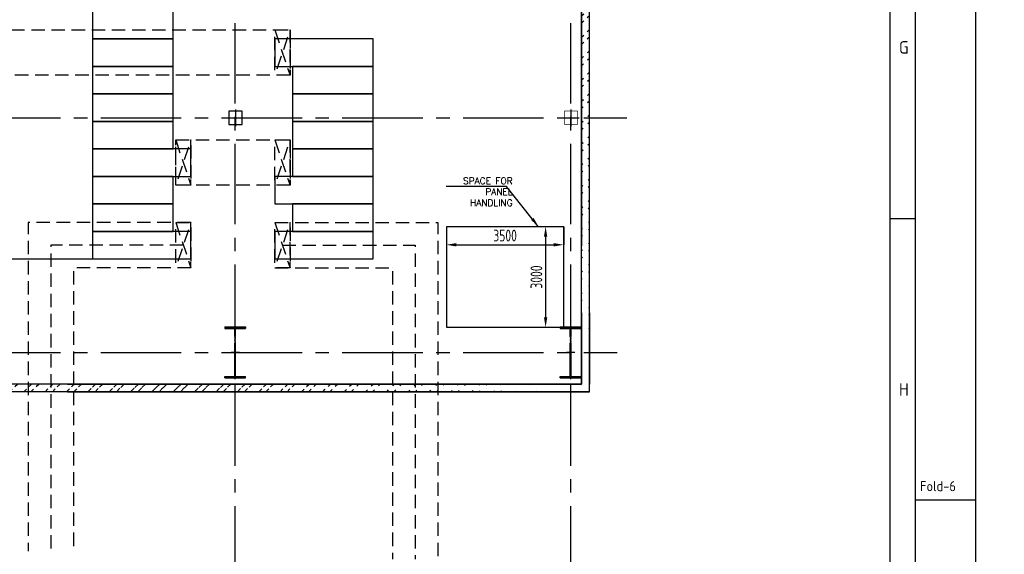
# Model space of a CAD drawing. Extents: x -7650383 to 4934791, y -114316 to 1826789.
# Tile 92 of 256: x 327304 to 356655, y 257938 to 273880. Entities that reach past the tile are written whole.
import ezdxf
from ezdxf.enums import TextEntityAlignment as Align

# ---------------------------------------------------------------- set-up
doc = ezdxf.new("R2010")
doc.units = 0
doc.header["$LTSCALE"] = 800
doc.header["$MEASUREMENT"] = 0
for name, pattern in [('0', [0]), ('CENTER', [2, 1.25, -0.25, 0.25, -0.25]), ('CENTER2', [1.125, 0.75, -0.125, 0.125, -0.125]), ('CONTINOUS', [0]), ('DASHED', [0.75, 0.5, -0.25])]:
    doc.linetypes.add(name, pattern=pattern)
doc.layers.get('0').update_dxf_attribs({"linetype": 'CONTINUOUS'})
for name, color, linetype in [('Aux_col', 7, 'CONTINUOUS'), ('COL', 1, 'CENTER'), ('FORMAT', 7, 'CONTINUOUS'), ('GRID', 8, 'CENTER'), ('GT_5', 4, 'CONTINUOUS'), ('HATCH', 9, 'CONTINUOUS'), ('T', 3, 'CONTINUOUS'), ('TEXT', 3, 'CONTINUOUS'), ('WALL', 6, 'CONTINUOUS')]:
    doc.layers.add(name, color=color, linetype=linetype)
doc.styles.add('HTX11', font='O8111901')
doc.styles.add('ROMANC', font='romanc')
doc.styles.add('ROMANS', font='ISO9.shx', dxfattribs={"width": 0.8})
doc.styles.add('S1', font='SIMPLEX.SHX', dxfattribs={"height": 200})
doc.styles.get("Standard").update_dxf_attribs({"font": 'ISO9'})
doc.dimstyles.get("Standard").update_dxf_attribs({"dimtxt": 0.18, "dimasz": 0.18, "dimexe": 0.18, "dimexo": 0.0625, "dimgap": 0.09, "dimtad": 0, "dimtih": 1, "dimtoh": 1, "dimdec": 4, "dimzin": 0, "dimdsep": 46, "dimtxsty": 'Standard', "dimcen": 0.09, "dimadec": 0, "dimazin": 0, "dimtfac": 1, "dimtdec": 4, "dimtofl": 0, "dimtmove": 0, "dimatfit": 3, "dimfxl": 1, "dimtolj": 1, "dimtzin": 0, "dimarcsym": 0})
doc.dimstyles.new('STANDARD$0', dxfattribs={"dimtxt": 250, "dimasz": 200, "dimexe": 0, "dimexo": 0, "dimgap": 100, "dimtad": 1, "dimdec": 0, "dimzin": 0, "dimdsep": 46, "dimtxsty": 'S1', "dimcen": 0, "dimadec": 0, "dimazin": 0, "dimtfac": 1, "dimtdec": 0, "dimtmove": 2, "dimatfit": 3, "dimfxl": 1, "dimtolj": 1, "dimtzin": 0, "dimarcsym": 0})

# ---------------------------------------------------------------- blocks, each defined once
blk = doc.blocks.new('A$C731D3036')
for p, q in [((-37.8, 265.66), (-37.8, 1816.5)), ((-37.8, 784.85), (-26.68, 784.85)), ((0, 660.34), (-26.68, 660.34))]:
    blk.add_line(p, q)
for points in [[(0, 1869.86), (-2643.59, 1869.86), (-2643.59, 0), (0, 0)], [(-26.68, 1843.18), (-2616.91, 1843.18), (-2616.91, 26.68), (-26.68, 26.68)]]:
    blk.add_lwpolyline(points, close=True)
for s, p in [('G', (-31.82, 860.45)), ('H', (-31.82, 709.26))]:
    blk.add_text(s, height=5.56).set_placement(p, align=Align.MIDDLE)
blk.add_text('Fold-6', height=4.447).set_placement((-24.68, 664.3))
blk = doc.blocks.new('A$C41E52089')
at = {"layer": 'COL'}
h = blk.add_hatch(dxfattribs=at)
h.set_pattern_fill('ANSI31', color=256, scale=100, style=0)
h.paths.add_polyline_path([(310, -720), (0, -720), (0, -760), (310, -760)])
h.paths.add_polyline_path([(0, -720), (-310, -720), (-310, -760), (0, -760)])
h.paths.add_polyline_path([(0, 0), (-13, 0), (-13, -720), (0, -720)])
h.paths.add_polyline_path([(0, 720), (-13, 720), (-13, 0), (0, 0)])
h.paths.add_polyline_path([(12, 0), (0, 0), (0, -720), (12, -720)])
h.paths.add_polyline_path([(12, 720), (0, 720), (0, 0), (12, 0)])
h.paths.add_polyline_path([(310, 760), (0, 760), (0, 720), (12, 720), (310, 720)])
h.paths.add_polyline_path([(0, 760), (-310, 760), (-310, 720), (0, 720)])
for p, q in [((-310, 760), (310, 760)), ((-310, 760), (-310, 720)), ((-310, 720), (310, 720)), ((-13, -720), (-13, 720)), ((12, -720), (12, 720)), ((310, 760), (310, 720)), ((-310, -720), (310, -720)), ((-310, -760), (-310, -720)), ((-310, -760), (310, -760)), ((310, -760), (310, -720))]:
    blk.add_line(p, q, dxfattribs=at)
at = {"layer": 'COL', "color": 2}
for p, q in [((0, -800), (0, 800)), ((123, 0), (-123, 0))]:
    blk.add_line(p, q, dxfattribs=at)
blk = doc.blocks.new('*D458')
at = {"color": 9, "lineweight": -2, "transparency": 16777216}
for p, q in [((343524, 267706), (342982, 267706)), ((342982, 267406), (342982, 265006)), ((343524, 264706), (342982, 264706))]:
    blk.add_line(p, q, dxfattribs=at)
at = {"color": 9, "transparency": 16777216}
for points in [[(342932, 267406), (343032, 267406), (342982, 267706)], [(342932, 265006), (343032, 265006), (342982, 264706)]]:
    blk.add_solid(points, dxfattribs=at)
at = {"transparency": 16777216, "insert": (342707, 266206), "char_height": 350, "attachment_point": 5, "rotation": 90, "style": 'ROMANS'}
blk.add_mtext('\\A1;3000', dxfattribs=at)
blk = doc.blocks.new('*D459')
at = {"color": 9, "lineweight": -2, "transparency": 16777216}
for p, q in [((340024, 267706), (340024, 267168)), ((343524, 267706), (343524, 267168)), ((340324, 267168), (343224, 267168))]:
    blk.add_line(p, q, dxfattribs=at)
at = {"color": 9, "transparency": 16777216}
for points in [[(340324, 267218), (340324, 267118), (340024, 267168)], [(343224, 267218), (343224, 267118), (343524, 267168)]]:
    blk.add_solid(points, dxfattribs=at)
at = {"transparency": 16777216, "insert": (341774, 267443), "char_height": 350, "attachment_point": 5, "style": 'ROMANS'}
blk.add_mtext('\\A1;3500', dxfattribs=at)

msp = doc.modelspace()

# ---------------------------------------------------------------- hatches: boundary and pattern name
at = {"layer": 'HATCH'}
h = msp.add_hatch(dxfattribs=at)
h.set_pattern_fill('ANSI32', color=256, scale=1200, style=0)
h.set_pattern_definition([(45, (332230.27, 165434.7), (-318.198, 318.198), []), (45, (332442.4, 165434.7), (-318.198, 318.198), [])])
edge = h.paths.add_edge_path()
edge.add_line((344055.2, 262786.4), (344055.1, 301785.3))
edge.add_line((344285.1, 262786.4), (344285.1, 301806.4))
h = msp.add_hatch(dxfattribs=at)
h.set_pattern_fill('ANSI32', color=256, scale=1200, style=0)
h.set_pattern_definition([(45, (238350.27, 165434.7), (-318.198, 318.198), []), (45, (238562.4, 165434.7), (-318.198, 318.198), [])])
edge = h.paths.add_edge_path()
edge.add_line((344285.1, 262786.4), (319432.5, 262786.2))
edge.add_line((344055.1, 263016.4), (319432.5, 263016.4))

# ---------------------------------------------------------------- linework, layer by layer
msp.add_line((326979.1, 266747.4), (329479.1, 266747.4))
for points in [[(331882.1, 274127.4), (329479.1, 274127.4), (329479.1, 273307.4), (331882.1, 273307.4)], [(331882.1, 273307.4), (329479.1, 273307.4), (329479.1, 272487.4), (331882.1, 272487.4)], [(334911.9, 272487.4), (337838.9, 272487.4), (337838.9, 273307.4), (334911.9, 273307.4)], [(331882.1, 272487.4), (329479.1, 272487.4), (329479.1, 271667.4), (331882.1, 271667.4)], [(335435.9, 271667.4), (337838.9, 271667.4), (337838.9, 272487.4), (335435.9, 272487.4)], [(331882.1, 271667.4), (329479.1, 271667.4), (329479.1, 270847.4), (331882.1, 270847.4)], [(335435.9, 270847.4), (337838.9, 270847.4), (337838.9, 271667.4), (335435.9, 271667.4)], [(331882.1, 270847.4), (329479.1, 270847.4), (329479.1, 270027.4), (331882.1, 270027.4)], [(335435.9, 270027.4), (337838.9, 270027.4), (337838.9, 270847.4), (335435.9, 270847.4)], [(332406.1, 270027.4), (329479.1, 270027.4), (329479.1, 269207.4), (332406.1, 269207.4)], [(335435.9, 269207.4), (337838.9, 269207.4), (337838.9, 270027.4), (335435.9, 270027.4)], [(331882.1, 269207.4), (329479.1, 269207.4), (329479.1, 268387.4), (331882.1, 268387.4)], [(334911.9, 268387.4), (337838.9, 268387.4), (337838.9, 269207.4), (334911.9, 269207.4)], [(331882.1, 268387.4), (329479.1, 268387.4), (329479.1, 267567.4), (331882.1, 267567.4)], [(335435.9, 267567.4), (337838.9, 267567.4), (337838.9, 268387.4), (335435.9, 268387.4)], [(332406.1, 267567.4), (329479.1, 267567.4), (329479.1, 266747.4), (332406.1, 266747.4)], [(334911.9, 266747.4), (337838.9, 266747.4), (337838.9, 267567.4), (334911.9, 267567.4)]]:
    msp.add_lwpolyline(points, close=True)
at = {"color": 3, "linetype": 'DASHED'}
for points in [[(324052.1, 273572.4), (335361.9, 273572.4), (335361.9, 272222.4), (324052.1, 272222.4)], [(331956.1, 270292.4), (335361.9, 270292.4), (335361.9, 268942.4), (331956.1, 268942.4)]]:
    msp.add_lwpolyline(points, close=True, dxfattribs=at)
at = {"color": 3, "linetype": 'DASHED', "flags": 128}
for points in [[(334911.9, 273572.4), (335361.9, 273572.4), (335361.9, 272222.4), (334911.9, 272222.4), (334911.9, 273572.4), (335361.9, 272222.4), (335361.9, 273572.4), (334911.9, 272222.4)], [(331956.1, 270292.4), (332406.1, 270292.4), (332406.1, 268942.4), (331956.1, 268942.4), (331956.1, 270292.4), (332406.1, 268942.4), (332406.1, 270292.4), (331956.1, 268942.4)], [(334911.9, 270292.4), (335361.9, 270292.4), (335361.9, 268942.4), (334911.9, 268942.4), (334911.9, 270292.4), (335361.9, 268942.4), (335361.9, 270292.4), (334911.9, 268942.4)], [(332406.1, 267832.4), (327554.1, 267832.4), (327554.1, 267832.4), (327554.1, 258034.3)], [(331956.1, 267832.4), (332406.1, 267832.4), (332406.1, 266482.4), (331956.1, 266482.4), (331956.1, 267832.4), (332406.1, 266482.4), (332406.1, 267832.4), (331956.1, 266482.4)], [(334911.9, 267832.4), (335361.9, 267832.4), (335361.9, 266482.4), (334911.9, 266482.4), (334911.9, 267832.4), (335361.9, 266482.4), (335361.9, 267832.4), (334911.9, 266482.4)], [(334911.9, 267832.4), (337838.9, 267832.4), (339088.9, 267832.4), (339763.9, 267832.4), (339763.9, 257790.2)], [(332181.1, 267157.4), (328229.1, 267157.4), (328229.1, 258034.3)], [(335136.9, 267157.4), (338063.9, 267157.4), (339088.9, 267157.4), (339088.9, 267157.4), (339088.9, 257790.2)], [(332406.1, 266482.4), (328904.1, 266482.4), (328904.1, 266482.4), (328904.1, 258034.3)], [(334911.9, 266482.4), (338413.9, 266482.4), (338413.9, 266482.4), (338413.9, 266482.4), (338413.9, 257790.2)]]:
    msp.add_lwpolyline(points, dxfattribs=at)
at = {"layer": 'Aux_col'}
for p, q in [((333735.8, 271206.4), (333735.8, 270706.4)), ((343735.8, 271206.4), (343735.8, 270706.4)), ((333485.8, 270956.4), (333985.8, 270956.4)), ((333935.8, 271156.4), (333535.8, 271156.4)), ((333535.8, 271156.4), (333535.8, 270756.4)), ((333935.8, 270756.4), (333935.8, 271156.4)), ((343485.8, 270956.4), (343985.8, 270956.4)), ((333535.8, 270756.4), (333935.8, 270756.4))]:
    msp.add_line(p, q, dxfattribs=at)
at = {"layer": 'Aux_col', "const_width": 20, "flags": 128}
for points in [[(343935.8, 271156.4), (343535.8, 271156.4)], [(343535.8, 271156.4), (343535.8, 270756.4)], [(343935.8, 270756.4), (343935.8, 271156.4)], [(343535.8, 270756.4), (343935.8, 270756.4)]]:
    msp.add_lwpolyline(points, dxfattribs=at)
at = {"layer": 'FORMAT'}
msp.add_lwpolyline([(343524.3, 267706.4), (340024.3, 267706.4), (340024.3, 264706.4), (343524.3, 264706.4)], close=True, dxfattribs=at)
at = {"layer": 'GRID', "linetype": 'CENTER2', "ltscale": 4}
for p, q in [((333730.1, 253378.4), (333730.1, 329477.2)), ((343730.1, 253378.4), (343730.1, 329492.1)), ((318921.9, 270956.4), (345402.5, 270956.4)), ((318921.9, 263956.4), (345119.5, 263956.4))]:
    msp.add_line(p, q, dxfattribs=at)
at = {"layer": 'WALL'}
for p, q in [((344285.1, 265137.9), (344305.2, 301973.9)), ((344055.2, 265137.9), (344055.1, 301723.9)), ((344055.1, 280708.4), (344055.2, 267137.9)), ((344055.1, 263016.4), (344055.1, 265137.9)), ((344055.2, 265137.9), (344055.2, 263016.4)), ((344285.1, 265137.9), (344285.1, 263016.4)), ((344285.3, 262786.4), (344285.3, 265137.9)), ((344055.1, 263016.4), (319432.5, 263016.4)), ((328730.1, 263016.4), (344055.1, 263016.4)), ((344285.1, 262786.4), (319432.5, 262786.2)), ((328730.1, 262786.4), (344285.1, 262786.4))]:
    msp.add_line(p, q, dxfattribs=at)

# ---------------------------------------------------------------- block references
at = {"color": 1, "linetype": 'CONTINOUS', "lineweight": 15, "xscale": 67.46500254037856, "yscale": 67.46500254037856, "zscale": 67.46500254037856}
msp.add_blockref('A$C731D3036', (355807.2, 215002.9), dxfattribs=at)
at = {"layer": 'COL'}
for p in [(333730.1, 263956.4), (343730.1, 263956.4)]:
    msp.add_blockref('A$C41E52089', p, dxfattribs=at)

# ---------------------------------------------------------------- texts
at = {"layer": 'GT_5', "insert": (302163, 266329.9), "char_height": 250, "width": 3752.816, "attachment_point": 1, "style": 'HTX11'}
msp.add_mtext('\\pi31.17;MONORAIL FOR LUB \\P\\pi465.69;OIL UNLOADING \\P\\pi1037.1;TOS:4.0M', dxfattribs=at)
at = {"layer": 'T', "insert": (341997.7, 269172.2), "char_height": 196, "attachment_point": 3, "style": 'ROMANC'}
msp.add_mtext_dynamic_manual_height_columns('SPACE FOR PANEL HANDLING', width=2143.37, gutter_width=2000, heights=[0], dxfattribs=at)
at = {"layer": 'TEXT', "color": 1, "linetype": '0', "ltscale": 0.3, "insert": (294494.5, 235965.8), "char_height": 750, "width": 11056.95, "attachment_point": 1, "rotation": 21.76896, "style": 'ROMANC'}
msp.add_mtext('\\pi1617.8;PROGRESSIVE \\P\\pi832.05;DTD. 07.01.2017', dxfattribs=at)
at = {"layer": 'TEXT', "attachment_point": 1, "style": 'ROMANS'}
for s, insert, char_height, width in [('\\pi816.75;MONORAIL FOR \\P\\pi199.61;HANDLING OF ACW & \\P\\pi348.18;DMCW PUMPS FROM \\P\\pi342.47;SOFIT OF EL. 9.0 M \\P\\pi1605.3;FLOOR', (269533.2, 273806.1), 300, 4273.502), ('\\pi122.45;UNIT OIL \\P\\pi122.45;PURIFIER \\P\\pi282.45;(HOLD)', (261530.7, 267301.7), 300, 1742.051), ('\\pi244.39;MONORAIL FOR \\P\\pi124.39;HANDLING OF BF \\P\\pi301.06;VALVES FROM \\P\\pi77.725;SOFIT OF EL. 10M \\P\\pi674.39;FLOOR.', (227849.6, 266697.6), 175, 2028.783)]:
    msp.add_mtext(s, dxfattribs=dict(at, insert=insert, char_height=char_height, width=width))

# ---------------------------------------------------------------- dimensions: what is measured, and where the dimension line sits
for base, p1, p2, angle, picture, middle in [((343524.3, 267167.8), (340024.3, 267706.4), (343524.3, 267706.4), 180, '*D459', (341774.3, 267442.8)), ((342982.2, 264706.4), (343524.3, 267706.4), (343524.3, 264706.4), 90, '*D458', (342707.2, 266206.4))]:
    dim = msp.add_linear_dim(base=base, p1=p1, p2=p2, angle=angle, dimstyle='STANDARD$0', override={"dimtxt": 350, "dimasz": 300, "dimtxsty": 'ROMANS', "dimclrd": 9, "dimclre": 9, "dimclrt": 256, "dimtix": 1, "dimatfit": 0})
    dim.commit()
    dim.dimension.update_dxf_attribs({"geometry": picture, "text_midpoint": middle})

# ---------------------------------------------------------------- leaders
msp.add_leader([(342772.8, 267706.4), (341811, 268902), (340019.3, 268902)], dimstyle='Standard', override={"dimtxt": 350, "dimasz": 300, "dimexe": 0, "dimexo": 0, "dimgap": 100, "dimtad": 0, "dimtih": 0, "dimtoh": 0, "dimdec": 0, "dimtxsty": 'ROMANS', "dimcen": 0, "dimclrd": 9, "dimclre": 9, "dimclrt": 256, "dimtdec": 0, "dimtix": 1, "dimtofl": 1, "dimatfit": 0})

doc.saveas('drawing.dxf')
